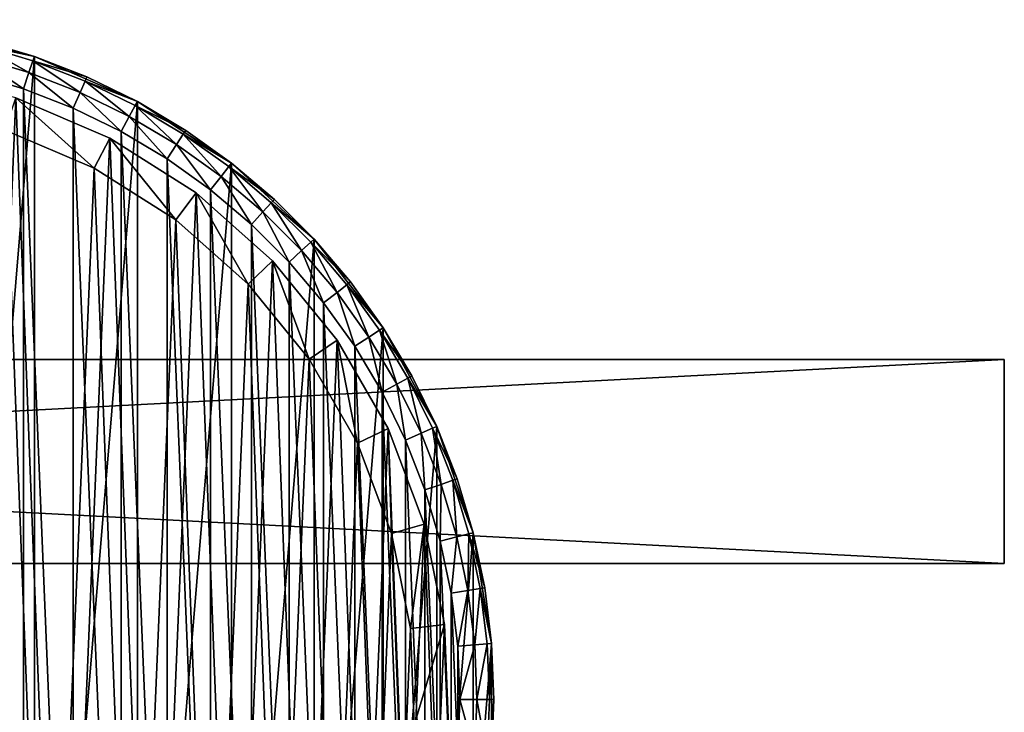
# Model space of a CAD drawing. Header units: millimetres. Extents: x 1 to 231, y -79 to 45.
# Tile 7 of 7: x 173 to 231, y -40 to 1. Entities that reach past the tile are written whole.
import ezdxf

# ---------------------------------------------------------------- set-up
doc = ezdxf.new("R2010")
doc.units = ezdxf.units.MM
doc.header["$LTSCALE"] = 25.4
doc.layers.get('0').update_dxf_attribs({"true_color": 0xff5454})

# ---------------------------------------------------------------- blocks, each defined once
blk = doc.blocks.new('PILLS-I-PLAFON-8266.STL')
at = {"color": 250, "true_color": 0x262626}
mesh = blk.add_polyface(dxfattribs=at)
corners = [(121.824, -29.181, 7.876), (120.737, -42.303, 7.876), (120.737, -35.697, 7.876), (121.824, -48.819, 7.876), (123.969, -22.932, 7.876), (123.969, -55.068, 7.876), (127.113, -17.122, 7.876), (127.113, -60.878, 7.876), (131.171, -11.909, 7.876), (131.171, -66.091, 7.876), (136.031, -7.434, 7.876), (136.031, -70.566, 7.876), (141.562, -3.821, 7.876), (141.562, -74.179, 7.876), (147.612, -1.167, 7.876), (147.612, -76.833, 7.876), (154.016, 0.454, 7.876), (154.016, -78.454, 7.876), (160.6, 1, 7.876), (160.6, -79, 7.876), (167.184, 0.454, 7.876), (167.184, -78.454, 7.876), (173.588, -1.167, 7.876), (173.588, -76.833, 7.876), (179.638, -3.821, 7.876), (179.638, -74.179, 7.876), (185.169, -7.434, 7.876), (185.169, -70.566, 7.876), (190.029, -11.909, 7.876), (190.029, -66.091, 7.876), (194.087, -17.122, 7.876), (194.087, -60.878, 7.876), (197.231, -22.932, 7.876), (197.231, -55.068, 7.876), (199.376, -29.181, 7.876), (199.376, -48.819, 7.876), (200.463, -35.697, 7.876), (200.463, -42.303, 7.876)]
mesh.append_faces([[corners[k] for k in face] for face in [(0, 1, 2), (35, 36, 37)]], dxfattribs={"vtx0": -1, "color": 250})
mesh.append_faces([[corners[k] for k in face] for face in [(1, 0, 3), (3, 4, 5), (5, 6, 7), (7, 8, 9), (9, 10, 11), (11, 12, 13), (13, 14, 15), (15, 16, 17), (17, 18, 19), (19, 20, 21), (21, 22, 23), (23, 24, 25), (25, 26, 27), (27, 28, 29), (29, 30, 31), (31, 32, 33), (33, 34, 35)]], dxfattribs={"vtx0": -1, "vtx1": -1, "color": 250})
mesh.append_faces([[corners[k] for k in face] for face in [(3, 0, 4), (5, 4, 6), (7, 6, 8), (9, 8, 10), (11, 10, 12), (13, 12, 14), (15, 14, 16), (17, 16, 18), (19, 18, 20), (21, 20, 22), (23, 22, 24), (25, 24, 26), (27, 26, 28), (29, 28, 30), (31, 30, 32), (33, 32, 34), (35, 34, 36)]], dxfattribs={"vtx0": -1, "vtx2": -1, "color": 250})
mesh = blk.add_polyface(dxfattribs=at)
corners = [(170.419, -0.224, 29.276), (173.588, -1.167, 7.876), (167.184, 0.454, 7.876)]
mesh.append_faces([[corners[k] for k in face] for face in [(0, 1, 2)]], dxfattribs={"color": 250})
mesh = blk.add_polyface(dxfattribs=at)
corners = [(173.263, -2.113, 31.008), (170.354, -0.484, 30.276), (170.174, -1.193, 31.008), (173.501, -1.421, 30.276)]
mesh.append_faces([[corners[k] for k in face] for face in [(0, 1, 2), (1, 0, 3)]], dxfattribs={"vtx0": -1, "color": 250})
mesh = blk.add_polyface(dxfattribs=at)
corners = [(170.354, -0.484, 30.276), (173.588, -1.167, 29.276), (170.419, -0.224, 29.276), (173.501, -1.421, 30.276)]
mesh.append_faces([[corners[k] for k in face] for face in [(0, 1, 2), (1, 0, 3)]], dxfattribs={"vtx0": -1, "color": 250})
mesh = blk.add_polyface(dxfattribs=at)
corners = [(173.588, -1.167, 29.276), (173.588, -1.167, 7.876), (170.419, -0.224, 29.276)]
mesh.append_faces([[corners[k] for k in face] for face in [(0, 1, 2)]], dxfattribs={"color": 250})
mesh = blk.add_polyface(dxfattribs=at)
corners = [(122.73, -42.138, 31.276), (122.73, -35.862, 31.276), (122.6, -39, 31.276), (123.118, -45.255, 31.276), (123.118, -32.745, 31.276), (123.763, -48.328, 31.276), (123.763, -29.672, 31.276), (124.659, -51.339, 31.276), (124.659, -26.661, 31.276), (125.801, -54.264, 31.276), (125.801, -23.736, 31.276), (127.18, -57.086, 31.276), (127.18, -20.914, 31.276), (128.788, -59.784, 31.276), (128.788, -18.216, 31.276), (130.613, -62.34, 31.276), (130.613, -15.66, 31.276), (132.642, -64.737, 31.276), (132.642, -13.263, 31.276), (134.863, -66.958, 31.276), (134.863, -11.042, 31.276), (137.26, -68.987, 31.276), (137.26, -9.013, 31.276), (139.816, -70.812, 31.276), (139.816, -7.188, 31.276), (142.514, -72.42, 31.276), (142.514, -5.58, 31.276), (145.336, -73.799, 31.276), (145.336, -4.201, 31.276), (148.261, -74.941, 31.276), (148.261, -3.059, 31.276), (151.272, -75.837, 31.276), (151.272, -2.163, 31.276), (154.345, -76.482, 31.276), (154.345, -1.518, 31.276), (157.462, -76.87, 31.276), (157.462, -1.13, 31.276), (160.6, -77, 31.276), (160.6, -1, 31.276), (163.738, -76.87, 31.276), (163.738, -1.13, 31.276), (166.855, -76.482, 31.276), (166.855, -1.518, 31.276), (169.928, -75.837, 31.276), (169.928, -2.163, 31.276), (172.939, -74.941, 31.276), (172.939, -3.059, 31.276), (175.864, -73.799, 31.276), (175.864, -4.201, 31.276), (178.686, -72.42, 31.276), (178.686, -5.58, 31.276), (181.384, -70.812, 31.276), (181.384, -7.188, 31.276), (183.94, -68.987, 31.276), (183.94, -9.013, 31.276), (186.337, -66.958, 31.276), (186.337, -11.042, 31.276), (188.558, -64.737, 31.276), (188.558, -13.263, 31.276), (190.587, -62.34, 31.276), (190.587, -15.66, 31.276), (192.412, -59.784, 31.276), (192.412, -18.216, 31.276), (194.02, -57.086, 31.276), (194.02, -20.914, 31.276), (195.399, -54.264, 31.276), (195.399, -23.736, 31.276), (196.541, -51.339, 31.276), (196.541, -26.661, 31.276), (197.437, -48.328, 31.276), (197.437, -29.672, 31.276), (198.082, -45.255, 31.276), (198.082, -32.745, 31.276), (198.47, -42.138, 31.276), (198.47, -35.862, 31.276), (198.6, -39, 31.276)]
mesh.append_faces([[corners[k] for k in face] for face in [(0, 1, 2), (74, 73, 75)]], dxfattribs={"vtx0": -1, "color": 250})
mesh.append_faces([[corners[k] for k in face] for face in [(1, 3, 4), (4, 5, 6), (6, 7, 8), (8, 9, 10), (10, 11, 12), (12, 13, 14), (14, 15, 16), (16, 17, 18), (18, 19, 20), (20, 21, 22), (22, 23, 24), (24, 25, 26), (26, 27, 28), (28, 29, 30), (30, 31, 32), (32, 33, 34), (34, 35, 36), (36, 37, 38), (38, 39, 40), (40, 41, 42), (42, 43, 44), (44, 45, 46), (46, 47, 48), (48, 49, 50), (50, 51, 52), (52, 53, 54), (54, 55, 56), (56, 57, 58), (58, 59, 60), (60, 61, 62), (62, 63, 64), (64, 65, 66), (66, 67, 68), (68, 69, 70), (70, 71, 72), (72, 73, 74)]], dxfattribs={"vtx0": -1, "vtx1": -1, "color": 250})
mesh.append_faces([[corners[k] for k in face] for face in [(1, 0, 3), (4, 3, 5), (6, 5, 7), (8, 7, 9), (10, 9, 11), (12, 11, 13), (14, 13, 15), (16, 15, 17), (18, 17, 19), (20, 19, 21), (22, 21, 23), (24, 23, 25), (26, 25, 27), (28, 27, 29), (30, 29, 31), (32, 31, 33), (34, 33, 35), (36, 35, 37), (38, 37, 39), (40, 39, 41), (42, 41, 43), (44, 43, 45), (46, 45, 47), (48, 47, 49), (50, 49, 51), (52, 51, 53), (54, 53, 55), (56, 55, 57), (58, 57, 59), (60, 59, 61), (62, 61, 63), (64, 63, 65), (66, 65, 67), (68, 67, 69), (70, 69, 71), (72, 71, 73)]], dxfattribs={"vtx0": -1, "vtx2": -1, "color": 250})
at = {"color": 7, "true_color": 0xffffff}
mesh = blk.add_polyface(dxfattribs=at)
corners = [(123.99, -46.397, 7.221), (123.532, -34.423, 7.221), (123.277, -40.428, 7.221), (124.746, -28.536, 7.221), (125.65, -52.174, 7.221), (126.889, -22.92, 7.221), (128.216, -57.609, 7.221), (128.292, -20.26, 7.221), (131.621, -62.563, 7.221), (129.905, -17.721, 7.221), (133.716, -13.072, 7.221), (135.776, -66.907, 7.221), (138.223, -9.095, 7.221), (140.574, -70.527, 7.221), (143.31, -5.893, 7.221), (145.89, -73.332, 7.221), (148.844, -3.548, 7.221), (151.588, -75.246, 7.221), (154.683, -2.122, 7.221), (157.519, -76.223, 7.221), (160.676, -1.65, 7.221), (163.53, -76.235, 7.221), (166.666, -2.146, 7.221), (169.465, -75.283, 7.221), (172.499, -3.596, 7.221), (175.17, -73.391, 7.221), (178.024, -5.963, 7.221), (180.498, -70.608, 7.221), (183.098, -9.186, 7.221), (185.311, -67.007, 7.221), (187.589, -13.181, 7.221), (189.484, -62.68, 7.221), (191.381, -17.845, 7.221), (192.908, -57.74, 7.221), (194.376, -23.057, 7.221), (195.496, -52.315, 7.221), (196.496, -28.681, 7.221), (197.18, -46.545, 7.221), (197.687, -34.573, 7.221), (197.917, -40.58, 7.221)]
mesh.append_faces([[corners[k] for k in face] for face in [(0, 1, 2), (38, 37, 39)]], dxfattribs={"vtx0": -1, "color": 7})
mesh.append_faces([[corners[k] for k in face] for face in [(1, 0, 3), (3, 4, 5), (5, 6, 7), (7, 8, 9), (9, 8, 10), (10, 11, 12), (12, 13, 14), (14, 15, 16), (16, 17, 18), (18, 19, 20), (20, 21, 22), (22, 23, 24), (24, 25, 26), (26, 27, 28), (28, 29, 30), (30, 31, 32), (32, 33, 34), (34, 35, 36), (36, 37, 38)]], dxfattribs={"vtx0": -1, "vtx1": -1, "color": 7})
mesh.append_faces([[corners[k] for k in face] for face in [(3, 0, 4), (5, 4, 6), (7, 6, 8), (10, 8, 11), (12, 11, 13), (14, 13, 15), (16, 15, 17), (18, 17, 19), (20, 19, 21), (22, 21, 23), (24, 23, 25), (26, 25, 27), (28, 27, 29), (30, 29, 31), (32, 31, 33), (34, 33, 35), (36, 35, 37)]], dxfattribs={"vtx0": -1, "vtx2": -1, "color": 7})
at = {"color": 250, "true_color": 0x262626}
mesh = blk.add_polyface(dxfattribs=at)
corners = [(172.939, -3.059, 31.276), (170.174, -1.193, 31.008), (169.928, -2.163, 31.276), (173.263, -2.113, 31.008)]
mesh.append_faces([[corners[k] for k in face] for face in [(0, 1, 2), (1, 0, 3)]], dxfattribs={"vtx0": -1, "color": 250})
mesh = blk.add_polyface(dxfattribs=at)
corners = [(176.266, -3.285, 31.008), (173.501, -1.421, 30.276), (173.263, -2.113, 31.008), (176.56, -2.614, 30.276)]
mesh.append_faces([[corners[k] for k in face] for face in [(0, 1, 2), (1, 0, 3)]], dxfattribs={"vtx0": -1, "color": 250})
mesh = blk.add_polyface(dxfattribs=at)
corners = [(173.501, -1.421, 30.276), (176.668, -2.369, 29.276), (173.588, -1.167, 29.276), (176.56, -2.614, 30.276)]
mesh.append_faces([[corners[k] for k in face] for face in [(0, 1, 2), (1, 0, 3)]], dxfattribs={"vtx0": -1, "color": 250})
mesh = blk.add_polyface(dxfattribs=at)
corners = [(176.668, -2.369, 29.276), (173.588, -1.167, 7.876), (173.588, -1.167, 29.276)]
mesh.append_faces([[corners[k] for k in face] for face in [(0, 1, 2)]], dxfattribs={"color": 250})
mesh = blk.add_polyface(dxfattribs=at)
corners = [(176.668, -2.369, 29.276), (179.638, -3.821, 7.876), (173.588, -1.167, 7.876)]
mesh.append_faces([[corners[k] for k in face] for face in [(0, 1, 2)]], dxfattribs={"color": 250})
mesh = blk.add_polyface(dxfattribs=at)
corners = [(175.864, -4.201, 31.276), (173.263, -2.113, 31.008), (172.939, -3.059, 31.276), (176.266, -3.285, 31.008)]
mesh.append_faces([[corners[k] for k in face] for face in [(0, 1, 2), (1, 0, 3)]], dxfattribs={"vtx0": -1, "color": 250})
mesh = blk.add_polyface(dxfattribs=at)
corners = [(179.162, -4.701, 31.008), (176.56, -2.614, 30.276), (176.266, -3.285, 31.008), (179.51, -4.057, 30.276)]
mesh.append_faces([[corners[k] for k in face] for face in [(0, 1, 2), (1, 0, 3)]], dxfattribs={"vtx0": -1, "color": 250})
mesh = blk.add_polyface(dxfattribs=at)
corners = [(176.56, -2.614, 30.276), (179.638, -3.821, 29.276), (176.668, -2.369, 29.276), (179.51, -4.057, 30.276)]
mesh.append_faces([[corners[k] for k in face] for face in [(0, 1, 2), (1, 0, 3)]], dxfattribs={"vtx0": -1, "color": 250})
mesh = blk.add_polyface(dxfattribs=at)
corners = [(179.638, -3.821, 29.276), (179.638, -3.821, 7.876), (176.668, -2.369, 29.276)]
mesh.append_faces([[corners[k] for k in face] for face in [(0, 1, 2)]], dxfattribs={"color": 250})
mesh = blk.add_polyface(dxfattribs=at)
corners = [(178.686, -5.58, 31.276), (176.266, -3.285, 31.008), (175.864, -4.201, 31.276), (179.162, -4.701, 31.008)]
mesh.append_faces([[corners[k] for k in face] for face in [(0, 1, 2), (1, 0, 3)]], dxfattribs={"vtx0": -1, "color": 250})
at = {"color": 7, "true_color": 0xffffff}
mesh = blk.add_polyface(dxfattribs=at)
corners = [(125.516, -34.668, 0.576), (125.95, -46.001, 0.576), (125.276, -40.352, 0.576), (126.666, -29.096, 0.576), (127.522, -51.468, 0.576), (128.694, -23.781, 0.576), (129.95, -56.613, 0.576), (130.022, -21.263, 0.576), (133.172, -61.301, 0.576), (131.548, -18.86, 0.576), (135.155, -14.461, 0.576), (137.105, -65.412, 0.576), (139.421, -10.697, 0.576), (141.646, -68.839, 0.576), (144.235, -7.666, 0.576), (146.678, -71.493, 0.576), (149.474, -5.447, 0.576), (152.071, -73.306, 0.576), (155, -4.096, 0.576), (157.684, -74.23, 0.576), (160.672, -3.65, 0.576), (163.373, -74.241, 0.576), (166.341, -4.119, 0.576), (168.99, -73.34, 0.576), (171.862, -5.492, 0.576), (174.39, -71.549, 0.576), (177.091, -7.732, 0.576), (179.433, -68.916, 0.576), (181.893, -10.783, 0.576), (183.988, -65.507, 0.576), (186.144, -14.564, 0.576), (187.937, -61.412, 0.576), (189.733, -18.978, 0.576), (191.178, -56.737, 0.576), (192.568, -23.91, 0.576), (193.627, -51.602, 0.576), (194.574, -29.234, 0.576), (195.221, -46.141, 0.576), (195.701, -34.81, 0.576), (195.918, -40.495, 0.576)]
mesh.append_faces([[corners[k] for k in face] for face in [(0, 1, 2), (37, 38, 39)]], dxfattribs={"vtx0": -1, "color": 7})
mesh.append_faces([[corners[k] for k in face] for face in [(1, 3, 4), (4, 5, 6), (6, 7, 8), (8, 10, 11), (11, 12, 13), (13, 14, 15), (15, 16, 17), (17, 18, 19), (19, 20, 21), (21, 22, 23), (23, 24, 25), (25, 26, 27), (27, 28, 29), (29, 30, 31), (31, 32, 33), (33, 34, 35), (35, 36, 37)]], dxfattribs={"vtx0": -1, "vtx1": -1, "color": 7})
mesh.append_faces([[corners[k] for k in face] for face in [(1, 0, 3), (4, 3, 5), (6, 5, 7), (8, 7, 9), (8, 9, 10), (11, 10, 12), (13, 12, 14), (15, 14, 16), (17, 16, 18), (19, 18, 20), (21, 20, 22), (23, 22, 24), (25, 24, 26), (27, 26, 28), (29, 28, 30), (31, 30, 32), (33, 32, 34), (35, 34, 36), (37, 36, 38)]], dxfattribs={"vtx0": -1, "vtx2": -1, "color": 7})
mesh = blk.add_polyface(dxfattribs=at)
corners = [(172.499, -3.596, 2.576), (177.091, -7.732, 0.576), (171.862, -5.492, 0.576), (178.024, -5.963, 2.576)]
mesh.append_faces([[corners[k] for k in face] for face in [(0, 1, 2), (1, 0, 3)]], dxfattribs={"vtx0": -1, "color": 7})
mesh = blk.add_polyface(dxfattribs=at)
corners = [(172.499, -3.596, 7.221), (178.024, -5.963, 2.576), (172.499, -3.596, 2.576), (178.024, -5.963, 7.221)]
mesh.append_faces([[corners[k] for k in face] for face in [(0, 1, 2), (1, 0, 3)]], dxfattribs={"vtx0": -1, "color": 7})
at = {"color": 250, "true_color": 0x262626}
mesh = blk.add_polyface(dxfattribs=at)
corners = [(179.51, -4.057, 30.276), (182.478, -5.513, 29.276), (179.638, -3.821, 29.276), (182.331, -5.738, 30.276)]
mesh.append_faces([[corners[k] for k in face] for face in [(0, 1, 2), (1, 0, 3)]], dxfattribs={"vtx0": -1, "color": 250})
mesh = blk.add_polyface(dxfattribs=at)
corners = [(182.478, -5.513, 29.276), (179.638, -3.821, 7.876), (179.638, -3.821, 29.276)]
mesh.append_faces([[corners[k] for k in face] for face in [(0, 1, 2)]], dxfattribs={"color": 250})
mesh = blk.add_polyface(dxfattribs=at)
corners = [(182.478, -5.513, 29.276), (185.169, -7.434, 7.876), (179.638, -3.821, 7.876)]
mesh.append_faces([[corners[k] for k in face] for face in [(0, 1, 2)]], dxfattribs={"color": 250})
mesh = blk.add_polyface(dxfattribs=at)
corners = [(181.931, -6.351, 31.008), (179.51, -4.057, 30.276), (179.162, -4.701, 31.008), (182.331, -5.738, 30.276)]
mesh.append_faces([[corners[k] for k in face] for face in [(0, 1, 2), (1, 0, 3)]], dxfattribs={"vtx0": -1, "color": 250})
mesh = blk.add_polyface(dxfattribs=at)
corners = [(181.384, -7.188, 31.276), (179.162, -4.701, 31.008), (178.686, -5.58, 31.276), (181.931, -6.351, 31.008)]
mesh.append_faces([[corners[k] for k in face] for face in [(0, 1, 2), (1, 0, 3)]], dxfattribs={"vtx0": -1, "color": 250})
mesh = blk.add_polyface(dxfattribs=at)
corners = [(184.554, -8.224, 31.008), (182.331, -5.738, 30.276), (181.931, -6.351, 31.008), (185.004, -7.646, 30.276)]
mesh.append_faces([[corners[k] for k in face] for face in [(0, 1, 2), (1, 0, 3)]], dxfattribs={"vtx0": -1, "color": 250})
mesh = blk.add_polyface(dxfattribs=at)
corners = [(182.331, -5.738, 30.276), (185.169, -7.434, 29.276), (182.478, -5.513, 29.276), (185.004, -7.646, 30.276)]
mesh.append_faces([[corners[k] for k in face] for face in [(0, 1, 2), (1, 0, 3)]], dxfattribs={"vtx0": -1, "color": 250})
mesh = blk.add_polyface(dxfattribs=at)
corners = [(185.169, -7.434, 29.276), (185.169, -7.434, 7.876), (182.478, -5.513, 29.276)]
mesh.append_faces([[corners[k] for k in face] for face in [(0, 1, 2)]], dxfattribs={"color": 250})
at = {"color": 7, "true_color": 0xffffff}
mesh = blk.add_polyface(dxfattribs=at)
corners = [(178.024, -5.963, 2.576), (181.893, -10.783, 0.576), (177.091, -7.732, 0.576), (183.098, -9.186, 2.576)]
mesh.append_faces([[corners[k] for k in face] for face in [(0, 1, 2), (1, 0, 3)]], dxfattribs={"vtx0": -1, "color": 7})
mesh = blk.add_polyface(dxfattribs=at)
corners = [(178.024, -5.963, 7.221), (183.098, -9.186, 2.576), (178.024, -5.963, 2.576), (183.098, -9.186, 7.221)]
mesh.append_faces([[corners[k] for k in face] for face in [(0, 1, 2), (1, 0, 3)]], dxfattribs={"vtx0": -1, "color": 7})
at = {"color": 250, "true_color": 0x262626}
mesh = blk.add_polyface(dxfattribs=at)
corners = [(183.94, -9.013, 31.276), (181.931, -6.351, 31.008), (181.384, -7.188, 31.276), (184.554, -8.224, 31.008)]
mesh.append_faces([[corners[k] for k in face] for face in [(0, 1, 2), (1, 0, 3)]], dxfattribs={"vtx0": -1, "color": 250})
mesh = blk.add_polyface(dxfattribs=at)
corners = [(185.004, -7.646, 30.276), (187.691, -9.571, 29.276), (185.169, -7.434, 29.276), (187.51, -9.768, 30.276)]
mesh.append_faces([[corners[k] for k in face] for face in [(0, 1, 2), (1, 0, 3)]], dxfattribs={"vtx0": -1, "color": 250})
mesh = blk.add_polyface(dxfattribs=at)
corners = [(187.691, -9.571, 29.276), (185.169, -7.434, 7.876), (185.169, -7.434, 29.276)]
mesh.append_faces([[corners[k] for k in face] for face in [(0, 1, 2)]], dxfattribs={"color": 250})
mesh = blk.add_polyface(dxfattribs=at)
corners = [(187.691, -9.571, 29.276), (190.029, -11.909, 7.876), (185.169, -7.434, 7.876)]
mesh.append_faces([[corners[k] for k in face] for face in [(0, 1, 2)]], dxfattribs={"color": 250})
mesh = blk.add_polyface(dxfattribs=at)
corners = [(187.014, -10.307, 31.008), (185.004, -7.646, 30.276), (184.554, -8.224, 31.008), (187.51, -9.768, 30.276)]
mesh.append_faces([[corners[k] for k in face] for face in [(0, 1, 2), (1, 0, 3)]], dxfattribs={"vtx0": -1, "color": 250})
mesh = blk.add_polyface(dxfattribs=at)
corners = [(186.337, -11.042, 31.276), (184.554, -8.224, 31.008), (183.94, -9.013, 31.276), (187.014, -10.307, 31.008)]
mesh.append_faces([[corners[k] for k in face] for face in [(0, 1, 2), (1, 0, 3)]], dxfattribs={"vtx0": -1, "color": 250})
at = {"color": 7, "true_color": 0xffffff}
mesh = blk.add_polyface(dxfattribs=at)
corners = [(183.098, -9.186, 2.576), (186.144, -14.564, 0.576), (181.893, -10.783, 0.576), (187.589, -13.181, 2.576)]
mesh.append_faces([[corners[k] for k in face] for face in [(0, 1, 2), (1, 0, 3)]], dxfattribs={"vtx0": -1, "color": 7})
mesh = blk.add_polyface(dxfattribs=at)
corners = [(183.098, -9.186, 7.221), (187.589, -13.181, 2.576), (183.098, -9.186, 2.576), (187.589, -13.181, 7.221)]
mesh.append_faces([[corners[k] for k in face] for face in [(0, 1, 2), (1, 0, 3)]], dxfattribs={"vtx0": -1, "color": 7})
at = {"color": 250, "true_color": 0x262626}
mesh = blk.add_polyface(dxfattribs=at)
corners = [(189.293, -12.586, 31.008), (187.51, -9.768, 30.276), (187.014, -10.307, 31.008), (189.832, -12.09, 30.276)]
mesh.append_faces([[corners[k] for k in face] for face in [(0, 1, 2), (1, 0, 3)]], dxfattribs={"vtx0": -1, "color": 250})
mesh = blk.add_polyface(dxfattribs=at)
corners = [(187.51, -9.768, 30.276), (190.029, -11.909, 29.276), (187.691, -9.571, 29.276), (189.832, -12.09, 30.276)]
mesh.append_faces([[corners[k] for k in face] for face in [(0, 1, 2), (1, 0, 3)]], dxfattribs={"vtx0": -1, "color": 250})
mesh = blk.add_polyface(dxfattribs=at)
corners = [(190.029, -11.909, 29.276), (190.029, -11.909, 7.876), (187.691, -9.571, 29.276)]
mesh.append_faces([[corners[k] for k in face] for face in [(0, 1, 2)]], dxfattribs={"color": 250})
mesh = blk.add_polyface(dxfattribs=at)
corners = [(188.558, -13.263, 31.276), (187.014, -10.307, 31.008), (186.337, -11.042, 31.276), (189.293, -12.586, 31.008)]
mesh.append_faces([[corners[k] for k in face] for face in [(0, 1, 2), (1, 0, 3)]], dxfattribs={"vtx0": -1, "color": 250})
mesh = blk.add_polyface(dxfattribs=at)
corners = [(191.376, -15.046, 31.008), (189.832, -12.09, 30.276), (189.293, -12.586, 31.008), (191.954, -14.596, 30.276)]
mesh.append_faces([[corners[k] for k in face] for face in [(0, 1, 2), (1, 0, 3)]], dxfattribs={"vtx0": -1, "color": 250})
mesh = blk.add_polyface(dxfattribs=at)
corners = [(192.166, -14.431, 29.276), (189.832, -12.09, 30.276), (191.954, -14.596, 30.276), (190.029, -11.909, 29.276)]
mesh.append_faces([[corners[k] for k in face] for face in [(0, 1, 2), (1, 0, 3)]], dxfattribs={"vtx0": -1, "color": 250})
mesh = blk.add_polyface(dxfattribs=at)
corners = [(190.029, -11.909, 29.276), (192.166, -14.431, 29.276), (190.029, -11.909, 7.876)]
mesh.append_faces([[corners[k] for k in face] for face in [(0, 1, 2)]], dxfattribs={"color": 250})
mesh = blk.add_polyface(dxfattribs=at)
corners = [(190.029, -11.909, 7.876), (192.166, -14.431, 29.276), (194.087, -17.122, 7.876)]
mesh.append_faces([[corners[k] for k in face] for face in [(0, 1, 2)]], dxfattribs={"color": 250})
mesh = blk.add_polyface(dxfattribs=at)
corners = [(190.587, -15.66, 31.276), (189.293, -12.586, 31.008), (188.558, -13.263, 31.276), (191.376, -15.046, 31.008)]
mesh.append_faces([[corners[k] for k in face] for face in [(0, 1, 2), (1, 0, 3)]], dxfattribs={"vtx0": -1, "color": 250})
at = {"color": 7, "true_color": 0xffffff}
mesh = blk.add_polyface(dxfattribs=at)
corners = [(187.589, -13.181, 2.576), (189.733, -18.978, 0.576), (186.144, -14.564, 0.576), (191.381, -17.845, 2.576)]
mesh.append_faces([[corners[k] for k in face] for face in [(0, 1, 2), (1, 0, 3)]], dxfattribs={"vtx0": -1, "color": 7})
mesh = blk.add_polyface(dxfattribs=at)
corners = [(187.589, -13.181, 2.576), (191.381, -17.845, 7.221), (191.381, -17.845, 2.576), (187.589, -13.181, 7.221)]
mesh.append_faces([[corners[k] for k in face] for face in [(0, 1, 2), (1, 0, 3)]], dxfattribs={"vtx0": -1, "color": 7})
at = {"color": 250, "true_color": 0x262626}
mesh = blk.add_polyface(dxfattribs=at)
corners = [(194.087, -17.122, 29.276), (191.954, -14.596, 30.276), (193.862, -17.269, 30.276), (192.166, -14.431, 29.276)]
mesh.append_faces([[corners[k] for k in face] for face in [(0, 1, 2), (1, 0, 3)]], dxfattribs={"vtx0": -1, "color": 250})
mesh = blk.add_polyface(dxfattribs=at)
corners = [(192.166, -14.431, 29.276), (194.087, -17.122, 29.276), (194.087, -17.122, 7.876)]
mesh.append_faces([[corners[k] for k in face] for face in [(0, 1, 2)]], dxfattribs={"color": 250})
mesh = blk.add_polyface(dxfattribs=at)
corners = [(192.412, -18.216, 31.276), (191.376, -15.046, 31.008), (190.587, -15.66, 31.276), (193.249, -17.669, 31.008)]
mesh.append_faces([[corners[k] for k in face] for face in [(0, 1, 2), (1, 0, 3)]], dxfattribs={"vtx0": -1, "color": 250})
mesh = blk.add_polyface(dxfattribs=at)
corners = [(193.249, -17.669, 31.008), (191.954, -14.596, 30.276), (191.376, -15.046, 31.008), (193.862, -17.269, 30.276)]
mesh.append_faces([[corners[k] for k in face] for face in [(0, 1, 2), (1, 0, 3)]], dxfattribs={"vtx0": -1, "color": 250})
mesh = blk.add_polyface(dxfattribs=at)
corners = [(194.899, -20.438, 31.008), (193.862, -17.269, 30.276), (193.249, -17.669, 31.008), (195.543, -20.09, 30.276)]
mesh.append_faces([[corners[k] for k in face] for face in [(0, 1, 2), (1, 0, 3)]], dxfattribs={"vtx0": -1, "color": 250})
mesh = blk.add_polyface(dxfattribs=at)
corners = [(195.779, -19.962, 29.276), (193.862, -17.269, 30.276), (195.543, -20.09, 30.276), (194.087, -17.122, 29.276)]
mesh.append_faces([[corners[k] for k in face] for face in [(0, 1, 2), (1, 0, 3)]], dxfattribs={"vtx0": -1, "color": 250})
mesh = blk.add_polyface(dxfattribs=at)
corners = [(194.087, -17.122, 29.276), (195.779, -19.962, 29.276), (194.087, -17.122, 7.876)]
mesh.append_faces([[corners[k] for k in face] for face in [(0, 1, 2)]], dxfattribs={"color": 250})
mesh = blk.add_polyface(dxfattribs=at)
corners = [(194.087, -17.122, 7.876), (195.779, -19.962, 29.276), (197.231, -22.932, 7.876)]
mesh.append_faces([[corners[k] for k in face] for face in [(0, 1, 2)]], dxfattribs={"color": 250})
at = {"color": 7, "true_color": 0xffffff}
mesh = blk.add_polyface(dxfattribs=at)
corners = [(191.381, -17.845, 2.576), (192.568, -23.91, 0.576), (189.733, -18.978, 0.576), (194.376, -23.057, 2.576)]
mesh.append_faces([[corners[k] for k in face] for face in [(0, 1, 2), (1, 0, 3)]], dxfattribs={"vtx0": -1, "color": 7})
mesh = blk.add_polyface(dxfattribs=at)
corners = [(191.381, -17.845, 2.576), (194.376, -23.057, 7.221), (194.376, -23.057, 2.576), (191.381, -17.845, 7.221)]
mesh.append_faces([[corners[k] for k in face] for face in [(0, 1, 2), (1, 0, 3)]], dxfattribs={"vtx0": -1, "color": 7})
at = {"color": 250, "true_color": 0x262626}
mesh = blk.add_polyface(dxfattribs=at)
corners = [(194.02, -20.914, 31.276), (193.249, -17.669, 31.008), (192.412, -18.216, 31.276), (194.899, -20.438, 31.008)]
mesh.append_faces([[corners[k] for k in face] for face in [(0, 1, 2), (1, 0, 3)]], dxfattribs={"vtx0": -1, "color": 250})
mesh = blk.add_polyface(dxfattribs=at)
corners = [(0.6, -19, 41.276), (230.6, -19, 31.276), (0.6, -19, 31.276), (230.6, -19, 41.276)]
mesh.append_faces([[corners[k] for k in face] for face in [(0, 1, 2), (1, 0, 3)]], dxfattribs={"vtx0": -1, "color": 250})
mesh = blk.add_polyface(dxfattribs=at)
corners = [(230.6, -19, 31.276), (0.6, -31, 31.276), (0.6, -19, 31.276), (230.6, -31, 31.276)]
mesh.append_faces([[corners[k] for k in face] for face in [(0, 1, 2), (1, 0, 3)]], dxfattribs={"vtx0": -1, "color": 250})
mesh = blk.add_polyface(dxfattribs=at)
corners = [(230.6, -31, 41.276), (0.6, -19, 41.276), (0.6, -31, 41.276), (230.6, -19, 41.276)]
mesh.append_faces([[corners[k] for k in face] for face in [(0, 1, 2), (1, 0, 3)]], dxfattribs={"vtx0": -1, "color": 250})
mesh = blk.add_polyface(dxfattribs=at)
corners = [(230.6, -19, 31.276), (230.6, -31, 41.276), (230.6, -31, 31.276), (230.6, -19, 41.276)]
mesh.append_faces([[corners[k] for k in face] for face in [(0, 1, 2), (1, 0, 3)]], dxfattribs={"vtx0": -1, "color": 250})
mesh = blk.add_polyface(dxfattribs=at)
corners = [(196.315, -23.334, 31.008), (195.543, -20.09, 30.276), (194.899, -20.438, 31.008), (196.986, -23.04, 30.276)]
mesh.append_faces([[corners[k] for k in face] for face in [(0, 1, 2), (1, 0, 3)]], dxfattribs={"vtx0": -1, "color": 250})
mesh = blk.add_polyface(dxfattribs=at)
corners = [(197.231, -22.932, 29.276), (195.543, -20.09, 30.276), (196.986, -23.04, 30.276), (195.779, -19.962, 29.276)]
mesh.append_faces([[corners[k] for k in face] for face in [(0, 1, 2), (1, 0, 3)]], dxfattribs={"vtx0": -1, "color": 250})
mesh = blk.add_polyface(dxfattribs=at)
corners = [(195.779, -19.962, 29.276), (197.231, -22.932, 29.276), (197.231, -22.932, 7.876)]
mesh.append_faces([[corners[k] for k in face] for face in [(0, 1, 2)]], dxfattribs={"color": 250})
mesh = blk.add_polyface(dxfattribs=at)
corners = [(195.399, -23.736, 31.276), (194.899, -20.438, 31.008), (194.02, -20.914, 31.276), (196.315, -23.334, 31.008)]
mesh.append_faces([[corners[k] for k in face] for face in [(0, 1, 2), (1, 0, 3)]], dxfattribs={"vtx0": -1, "color": 250})
at = {"color": 7, "true_color": 0xffffff}
mesh = blk.add_polyface(dxfattribs=at)
corners = [(194.376, -23.057, 2.576), (194.574, -29.234, 0.576), (192.568, -23.91, 0.576), (196.496, -28.681, 2.576)]
mesh.append_faces([[corners[k] for k in face] for face in [(0, 1, 2), (1, 0, 3)]], dxfattribs={"vtx0": -1, "color": 7})
mesh = blk.add_polyface(dxfattribs=at)
corners = [(194.376, -23.057, 2.576), (196.496, -28.681, 7.221), (196.496, -28.681, 2.576), (194.376, -23.057, 7.221)]
mesh.append_faces([[corners[k] for k in face] for face in [(0, 1, 2), (1, 0, 3)]], dxfattribs={"vtx0": -1, "color": 7})
at = {"color": 250, "true_color": 0x262626}
mesh = blk.add_polyface(dxfattribs=at)
corners = [(197.487, -26.337, 31.008), (196.986, -23.04, 30.276), (196.315, -23.334, 31.008), (198.179, -26.099, 30.276)]
mesh.append_faces([[corners[k] for k in face] for face in [(0, 1, 2), (1, 0, 3)]], dxfattribs={"vtx0": -1, "color": 250})
mesh = blk.add_polyface(dxfattribs=at)
corners = [(198.433, -26.012, 29.276), (196.986, -23.04, 30.276), (198.179, -26.099, 30.276), (197.231, -22.932, 29.276)]
mesh.append_faces([[corners[k] for k in face] for face in [(0, 1, 2), (1, 0, 3)]], dxfattribs={"vtx0": -1, "color": 250})
mesh = blk.add_polyface(dxfattribs=at)
corners = [(197.231, -22.932, 29.276), (198.433, -26.012, 29.276), (197.231, -22.932, 7.876)]
mesh.append_faces([[corners[k] for k in face] for face in [(0, 1, 2)]], dxfattribs={"color": 250})
mesh = blk.add_polyface(dxfattribs=at)
corners = [(197.231, -22.932, 7.876), (198.433, -26.012, 29.276), (199.376, -29.181, 7.876)]
mesh.append_faces([[corners[k] for k in face] for face in [(0, 1, 2)]], dxfattribs={"color": 250})
mesh = blk.add_polyface(dxfattribs=at)
corners = [(196.541, -26.661, 31.276), (196.315, -23.334, 31.008), (195.399, -23.736, 31.276), (197.487, -26.337, 31.008)]
mesh.append_faces([[corners[k] for k in face] for face in [(0, 1, 2), (1, 0, 3)]], dxfattribs={"vtx0": -1, "color": 250})
mesh = blk.add_polyface(dxfattribs=at)
corners = [(199.376, -29.181, 29.276), (198.179, -26.099, 30.276), (199.116, -29.246, 30.276), (198.433, -26.012, 29.276)]
mesh.append_faces([[corners[k] for k in face] for face in [(0, 1, 2), (1, 0, 3)]], dxfattribs={"vtx0": -1, "color": 250})
mesh = blk.add_polyface(dxfattribs=at)
corners = [(198.433, -26.012, 29.276), (199.376, -29.181, 29.276), (199.376, -29.181, 7.876)]
mesh.append_faces([[corners[k] for k in face] for face in [(0, 1, 2)]], dxfattribs={"color": 250})
mesh = blk.add_polyface(dxfattribs=at)
corners = [(197.437, -29.672, 31.276), (197.487, -26.337, 31.008), (196.541, -26.661, 31.276), (198.407, -29.426, 31.008)]
mesh.append_faces([[corners[k] for k in face] for face in [(0, 1, 2), (1, 0, 3)]], dxfattribs={"vtx0": -1, "color": 250})
mesh = blk.add_polyface(dxfattribs=at)
corners = [(198.407, -29.426, 31.008), (198.179, -26.099, 30.276), (197.487, -26.337, 31.008), (199.116, -29.246, 30.276)]
mesh.append_faces([[corners[k] for k in face] for face in [(0, 1, 2), (1, 0, 3)]], dxfattribs={"vtx0": -1, "color": 250})
at = {"color": 7, "true_color": 0xffffff}
mesh = blk.add_polyface(dxfattribs=at)
corners = [(196.496, -28.681, 2.576), (195.701, -34.81, 0.576), (194.574, -29.234, 0.576), (197.687, -34.573, 2.576)]
mesh.append_faces([[corners[k] for k in face] for face in [(0, 1, 2), (1, 0, 3)]], dxfattribs={"vtx0": -1, "color": 7})
mesh = blk.add_polyface(dxfattribs=at)
corners = [(196.496, -28.681, 2.576), (197.687, -34.573, 7.221), (197.687, -34.573, 2.576), (196.496, -28.681, 7.221)]
mesh.append_faces([[corners[k] for k in face] for face in [(0, 1, 2), (1, 0, 3)]], dxfattribs={"vtx0": -1, "color": 7})
at = {"color": 250, "true_color": 0x262626}
mesh = blk.add_polyface(dxfattribs=at)
corners = [(198.082, -32.745, 31.276), (198.407, -29.426, 31.008), (197.437, -29.672, 31.276), (199.068, -32.581, 31.008)]
mesh.append_faces([[corners[k] for k in face] for face in [(0, 1, 2), (1, 0, 3)]], dxfattribs={"vtx0": -1, "color": 250})
mesh = blk.add_polyface(dxfattribs=at)
corners = [(199.068, -32.581, 31.008), (199.116, -29.246, 30.276), (198.407, -29.426, 31.008), (199.79, -32.46, 30.276)]
mesh.append_faces([[corners[k] for k in face] for face in [(0, 1, 2), (1, 0, 3)]], dxfattribs={"vtx0": -1, "color": 250})
mesh = blk.add_polyface(dxfattribs=at)
corners = [(200.054, -32.416, 29.276), (199.116, -29.246, 30.276), (199.79, -32.46, 30.276), (199.376, -29.181, 29.276)]
mesh.append_faces([[corners[k] for k in face] for face in [(0, 1, 2), (1, 0, 3)]], dxfattribs={"vtx0": -1, "color": 250})
mesh = blk.add_polyface(dxfattribs=at)
corners = [(199.376, -29.181, 29.276), (200.054, -32.416, 29.276), (199.376, -29.181, 7.876)]
mesh.append_faces([[corners[k] for k in face] for face in [(0, 1, 2)]], dxfattribs={"color": 250})
mesh = blk.add_polyface(dxfattribs=at)
corners = [(199.376, -29.181, 7.876), (200.054, -32.416, 29.276), (200.463, -35.697, 7.876)]
mesh.append_faces([[corners[k] for k in face] for face in [(0, 1, 2)]], dxfattribs={"color": 250})
mesh = blk.add_polyface(dxfattribs=at)
corners = [(230.6, -31, 41.276), (0.6, -31, 31.276), (230.6, -31, 31.276), (0.6, -31, 41.276)]
mesh.append_faces([[corners[k] for k in face] for face in [(0, 1, 2), (1, 0, 3)]], dxfattribs={"vtx0": -1, "color": 250})
mesh = blk.add_polyface(dxfattribs=at)
corners = [(198.47, -35.862, 31.276), (199.068, -32.581, 31.008), (198.082, -32.745, 31.276), (199.467, -35.779, 31.008)]
mesh.append_faces([[corners[k] for k in face] for face in [(0, 1, 2), (1, 0, 3)]], dxfattribs={"vtx0": -1, "color": 250})
mesh = blk.add_polyface(dxfattribs=at)
corners = [(199.467, -35.779, 31.008), (199.79, -32.46, 30.276), (199.068, -32.581, 31.008), (200.196, -35.719, 30.276)]
mesh.append_faces([[corners[k] for k in face] for face in [(0, 1, 2), (1, 0, 3)]], dxfattribs={"vtx0": -1, "color": 250})
mesh = blk.add_polyface(dxfattribs=at)
corners = [(200.463, -35.697, 29.276), (199.79, -32.46, 30.276), (200.196, -35.719, 30.276), (200.054, -32.416, 29.276)]
mesh.append_faces([[corners[k] for k in face] for face in [(0, 1, 2), (1, 0, 3)]], dxfattribs={"vtx0": -1, "color": 250})
mesh = blk.add_polyface(dxfattribs=at)
corners = [(200.054, -32.416, 29.276), (200.463, -35.697, 29.276), (200.463, -35.697, 7.876)]
mesh.append_faces([[corners[k] for k in face] for face in [(0, 1, 2)]], dxfattribs={"color": 250})
at = {"color": 7, "true_color": 0xffffff}
mesh = blk.add_polyface(dxfattribs=at)
corners = [(195.918, -40.495, 0.576), (197.687, -34.573, 2.576), (197.917, -40.58, 2.576), (195.701, -34.81, 0.576)]
mesh.append_faces([[corners[k] for k in face] for face in [(0, 1, 2), (1, 0, 3)]], dxfattribs={"vtx0": -1, "color": 7})
mesh = blk.add_polyface(dxfattribs=at)
corners = [(197.687, -34.573, 2.576), (197.917, -40.58, 7.221), (197.917, -40.58, 2.576), (197.687, -34.573, 7.221)]
mesh.append_faces([[corners[k] for k in face] for face in [(0, 1, 2), (1, 0, 3)]], dxfattribs={"vtx0": -1, "color": 7})
at = {"color": 250, "true_color": 0x262626}
mesh = blk.add_polyface(dxfattribs=at)
corners = [(198.6, -39, 31.276), (199.467, -35.779, 31.008), (198.47, -35.862, 31.276), (199.6, -39, 31.008)]
mesh.append_faces([[corners[k] for k in face] for face in [(0, 1, 2), (1, 0, 3)]], dxfattribs={"vtx0": -1, "color": 250})
mesh = blk.add_polyface(dxfattribs=at)
corners = [(199.6, -39, 31.008), (200.196, -35.719, 30.276), (199.467, -35.779, 31.008), (200.332, -39, 30.276)]
mesh.append_faces([[corners[k] for k in face] for face in [(0, 1, 2), (1, 0, 3)]], dxfattribs={"vtx0": -1, "color": 250})
mesh = blk.add_polyface(dxfattribs=at)
corners = [(200.463, -35.697, 29.276), (200.332, -39, 30.276), (200.6, -39, 29.276), (200.196, -35.719, 30.276)]
mesh.append_faces([[corners[k] for k in face] for face in [(0, 1, 2), (1, 0, 3)]], dxfattribs={"vtx0": -1, "color": 250})
mesh = blk.add_polyface(dxfattribs=at)
corners = [(200.463, -35.697, 29.276), (200.6, -39, 29.276), (200.463, -35.697, 7.876)]
mesh.append_faces([[corners[k] for k in face] for face in [(0, 1, 2)]], dxfattribs={"color": 250})
mesh = blk.add_polyface(dxfattribs=at)
corners = [(200.463, -35.697, 7.876), (200.6, -39, 29.276), (200.463, -42.303, 7.876)]
mesh.append_faces([[corners[k] for k in face] for face in [(0, 1, 2)]], dxfattribs={"color": 250})
mesh = blk.add_polyface(dxfattribs=at)
corners = [(199.467, -42.221, 31.008), (198.6, -39, 31.276), (198.47, -42.138, 31.276), (199.6, -39, 31.008)]
mesh.append_faces([[corners[k] for k in face] for face in [(0, 1, 2), (1, 0, 3)]], dxfattribs={"vtx0": -1, "color": 250})
mesh = blk.add_polyface(dxfattribs=at)
corners = [(200.196, -42.281, 30.276), (199.6, -39, 31.008), (199.467, -42.221, 31.008), (200.332, -39, 30.276)]
mesh.append_faces([[corners[k] for k in face] for face in [(0, 1, 2), (1, 0, 3)]], dxfattribs={"vtx0": -1, "color": 250})
mesh = blk.add_polyface(dxfattribs=at)
corners = [(200.6, -39, 29.276), (200.196, -42.281, 30.276), (200.463, -42.303, 29.276), (200.332, -39, 30.276)]
mesh.append_faces([[corners[k] for k in face] for face in [(0, 1, 2), (1, 0, 3)]], dxfattribs={"vtx0": -1, "color": 250})
mesh = blk.add_polyface(dxfattribs=at)
corners = [(200.6, -39, 29.276), (200.463, -42.303, 29.276), (200.463, -42.303, 7.876)]
mesh.append_faces([[corners[k] for k in face] for face in [(0, 1, 2)]], dxfattribs={"color": 250})

msp = doc.modelspace()

# ---------------------------------------------------------------- block references
at = {"color": 0}
msp.add_blockref('PILLS-I-PLAFON-8266.STL', (0, 0), dxfattribs=at)

doc.saveas('drawing.dxf')
